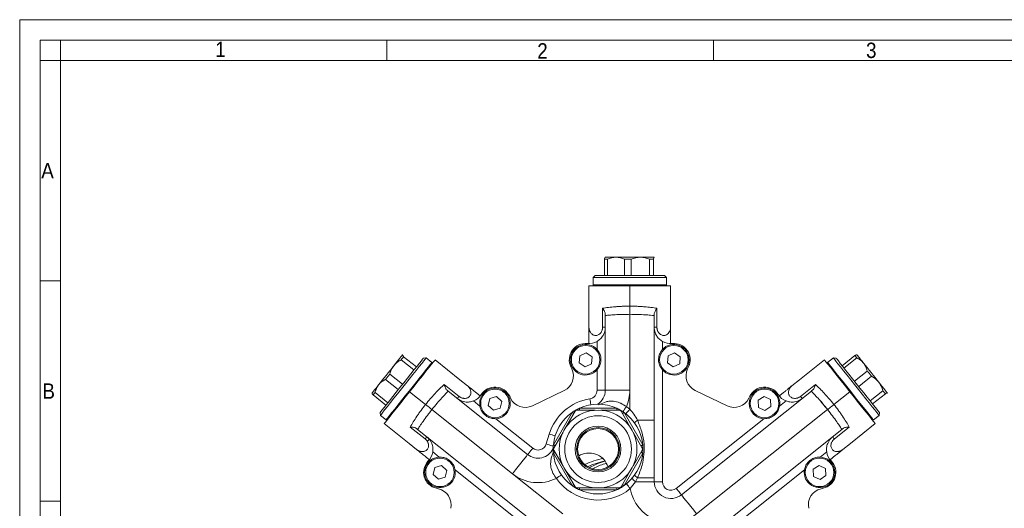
# Model space of a CAD drawing. Header units: millimetres. Extents: x 10 to 831, y 10 to 584.
# Tile 13 of 31: x 10 to 251, y 464 to 584. Entities that reach past the tile are written whole.
import ezdxf

# ---------------------------------------------------------------- set-up
doc = ezdxf.new("R2010")
doc.units = ezdxf.units.MM
doc.linetypes.add('SLD-Solido', pattern=[0])
doc.styles.add('SLDTEXTSTYLE3', font='GOTHIC.TTF', dxfattribs={"width": 0.913})

msp = doc.modelspace()

# ---------------------------------------------------------------- linework, layer by layer
at = {"color": 7, "linetype": 'SLD-Solido', "lineweight": 0}
for p, q in [((831, 584), (10, 584)), ((10, 584), (10, 10)), ((826, 579), (15, 579)), ((15, 579), (15, 15)), ((20, 574), (20, 579)), ((100, 574), (100, 579)), ((180, 574), (180, 579)), ((20, 574), (15, 574)), ((20, 520), (15, 520)), ((20, 466), (15, 466))]:
    msp.add_line(p, q, dxfattribs=at)
at = {"color": 7, "linetype": 'SLD-Solido', "lineweight": 15}
for p, q in [((821, 574), (20, 574)), ((20, 574), (20, 20)), ((154.052, 525.285), (153.33, 525.285)), ((153.33, 521.285), (153.33, 525.285)), ((153.503, 525.785), (153.485, 525.767)), ((156.116, 525.785), (153.512, 525.785)), ((154.052, 525.285), (154.052, 521.285)), ((156.116, 525.785), (162.098, 525.785)), ((159.844, 525.285), (158.179, 525.285)), ((158.179, 521.285), (158.179, 525.285)), ((159.844, 525.285), (159.844, 521.285)), ((162.098, 525.785), (165.485, 525.785)), ((164.352, 521.285), (164.352, 525.285)), ((165.295, 525.285), (164.352, 525.285)), ((165.295, 525.285), (165.295, 521.285)), ((165.52, 525.767), (165.503, 525.785)), ((151.003, 521.285), (150.503, 520.785)), ((151.003, 521.285), (158.855, 521.285)), ((158.855, 521.285), (168.003, 521.285)), ((168.503, 520.785), (168.003, 521.285)), ((149.503, 518.785), (149.503, 510.973)), ((149.503, 518.785), (159.503, 518.785)), ((150.503, 520.785), (150.503, 518.985)), ((158.817, 520.785), (150.503, 520.785)), ((150.503, 518.985), (150.703, 518.785)), ((150.503, 518.985), (168.503, 518.985)), ((168.503, 520.785), (158.817, 520.785)), ((159.503, 518.785), (159.503, 513.785)), ((159.503, 518.785), (169.503, 518.785)), ((168.303, 518.785), (168.503, 518.985)), ((168.503, 518.985), (168.503, 520.785)), ((169.503, 510.973), (169.503, 518.785)), ((152.836, 508.607), (152.836, 513.283)), ((159.503, 513.785), (159.503, 511.785)), ((159.503, 511.785), (159.503, 493.174)), ((166.17, 513.283), (166.17, 508.607)), ((149.503, 510.973), (149.503, 508.617)), ((153.503, 493.174), (153.503, 511.494)), ((165.503, 511.494), (165.503, 485.831)), ((169.503, 508.617), (169.503, 510.973)), ((151.503, 503.13), (151.503, 505.143)), ((167.503, 505.143), (167.503, 503.13)), ((148.831, 502.375), (147.266, 501.632)), ((150.256, 501.391), (148.831, 502.375)), ((170.454, 502.375), (168.889, 501.632)), ((171.879, 501.391), (170.454, 502.375)), ((106.625, 498.155), (103.498, 500.649)), ((103.849, 501.864), (103.825, 501.861)), ((104.086, 501.386), (107.213, 498.892)), ((109.604, 501.089), (108.902, 501.01)), ((111.012, 499.966), (109.604, 501.089)), ((111.043, 499.685), (111.012, 499.966)), ((117.899, 495.753), (111.791, 500.624)), ((147.266, 501.632), (147.127, 499.906)), ((147.127, 499.906), (148.552, 498.922)), ((148.552, 498.922), (150.117, 499.664)), ((150.117, 499.664), (150.256, 501.391)), ((168.889, 501.632), (168.749, 499.906)), ((168.749, 499.906), (170.175, 498.922)), ((170.175, 498.922), (171.74, 499.664)), ((171.74, 499.664), (171.879, 501.391)), ((207.214, 500.624), (201.107, 495.753)), ((207.994, 499.966), (207.963, 499.685)), ((209.402, 501.089), (207.994, 499.966)), ((210.104, 501.01), (209.402, 501.089)), ((211.555, 499.19), (214.682, 501.684)), ((215.133, 501.12), (212.005, 498.626)), ((215.181, 501.861), (215.157, 501.864)), ((100.687, 497.125), (103.815, 494.631)), ((145.312, 498.446), (145.088, 498.913)), ((151.503, 493.174), (151.503, 498.167)), ((167.503, 498.167), (167.503, 470.757)), ((173.918, 498.913), (173.694, 498.446)), ((214.579, 495.399), (217.706, 497.893)), ((102.777, 493.329), (99.649, 495.823)), ((119.741, 494.284), (117.899, 495.753)), ((201.107, 495.753), (199.265, 494.284)), ((218.744, 496.591), (215.617, 494.097)), ((96.343, 492.479), (96.346, 492.454)), ((97.076, 492.596), (100.203, 490.102)), ((105.557, 492.805), (109.466, 489.688)), ((114.015, 494.587), (117.67, 491.672)), ((114.998, 492.95), (134.477, 477.416)), ((135.645, 489.351), (143.444, 493.107)), ((153.503, 493.174), (151.503, 493.174)), ((153.503, 493.174), (159.503, 493.174)), ((159.503, 488.558), (159.503, 493.174)), ((172.159, 467.552), (204.008, 492.95)), ((175.562, 493.107), (183.361, 489.351)), ((201.336, 491.672), (204.991, 494.587)), ((213.449, 492.805), (209.54, 489.688)), ((218.427, 490.573), (221.555, 493.067)), ((222.142, 492.33), (219.015, 489.836)), ((222.66, 492.454), (222.663, 492.479)), ((99.753, 489.538), (96.626, 492.032)), ((121.21, 490.555), (122.784, 489.299)), ((125.214, 491.136), (124.819, 489.449)), ((126.872, 491.637), (125.214, 491.136)), ((128.135, 490.451), (126.872, 491.637)), ((127.74, 488.765), (128.135, 490.451)), ((130.081, 491.686), (130.305, 491.219)), ((188.701, 491.219), (188.925, 491.686)), ((192.409, 491.678), (190.973, 490.711)), ((190.973, 490.711), (191.092, 488.983)), ((193.966, 490.918), (192.409, 491.678)), ((194.085, 489.19), (193.966, 490.918)), ((196.222, 489.299), (197.796, 490.555)), ((98.302, 487.718), (98.381, 487.016)), ((130.736, 472.725), (111.029, 488.441)), ((124.819, 489.449), (126.082, 488.264)), ((126.082, 488.264), (127.74, 488.765)), ((140.787, 479.794), (145.369, 487.731)), ((146.109, 488.012), (143.856, 484.11)), ((151.049, 488.262), (146.542, 488.262)), ((147.156, 488.262), (147.156, 488.762)), ((147.156, 488.762), (156.321, 488.762)), ((156.934, 488.262), (152.428, 488.262)), ((156.321, 488.262), (156.321, 488.762)), ((159.621, 484.11), (157.367, 488.012)), ((158.107, 487.731), (162.69, 479.794)), ((207.976, 488.441), (175.9, 462.861)), ((191.092, 488.983), (192.648, 488.222)), ((192.648, 488.222), (194.085, 489.19)), ((220.624, 487.016), (220.704, 487.718)), ((98.381, 487.016), (99.789, 485.894)), ((99.789, 485.894), (100.07, 485.925)), ((126.664, 486.205), (135.724, 478.98)), ((165.503, 485.831), (161.412, 485.831)), ((170.912, 469.116), (192.342, 486.205)), ((218.936, 485.925), (219.217, 485.894)), ((219.217, 485.894), (220.624, 487.016)), ((99.322, 484.987), (105.429, 480.116)), ((109.357, 481.247), (105.702, 484.163)), ((139.365, 458.17), (107.516, 483.568)), ((143.166, 482.915), (140.913, 479.012)), ((162.564, 479.012), (160.31, 482.915)), ((211.49, 483.568), (179.641, 458.17)), ((213.304, 484.163), (209.649, 481.247)), ((213.577, 480.116), (219.684, 484.987)), ((139.04, 480.003), (139.794, 482.447)), ((105.429, 480.116), (107.271, 478.648)), ((112.808, 476.79), (111.234, 478.045)), ((140.913, 478.512), (143.166, 474.61)), ((160.31, 474.61), (162.564, 478.512)), ((207.772, 478.045), (206.198, 476.79)), ((211.735, 478.648), (213.577, 480.116)), ((145.369, 469.794), (140.787, 477.731)), ((162.69, 477.731), (158.107, 469.794)), ((111.732, 474.23), (111.337, 472.544)), ((113.39, 474.731), (111.732, 474.23)), ((114.653, 473.546), (113.39, 474.731)), ((114.258, 471.859), (114.653, 473.546)), ((138.118, 456.606), (116.688, 473.696)), ((143.856, 473.415), (146.109, 469.512)), ((157.367, 469.512), (159.621, 473.415)), ((202.317, 473.696), (180.888, 456.606)), ((205.891, 474.773), (204.454, 473.805)), ((204.454, 473.805), (204.574, 472.077)), ((207.447, 474.012), (205.891, 474.773)), ((207.567, 472.284), (207.447, 474.012)), ((111.337, 472.544), (112.6, 471.358)), ((112.6, 471.358), (114.258, 471.859)), ((130.736, 472.725), (143.106, 462.861)), ((160.88, 470.757), (159.643, 469.079)), ((161.412, 471.694), (160.88, 470.757)), ((165.503, 470.757), (160.88, 470.757)), ((165.503, 471.694), (161.412, 471.694)), ((165.503, 471.694), (165.503, 470.757)), ((165.503, 470.757), (167.503, 470.757)), ((204.574, 472.077), (206.13, 471.317)), ((206.13, 471.317), (207.567, 472.284)), ((112.61, 469.03), (112.105, 469.145)), ((146.542, 469.262), (151.049, 469.262)), ((147.156, 468.762), (147.156, 469.262)), ((156.321, 468.762), (147.156, 468.762)), ((152.428, 469.262), (156.934, 469.262)), ((156.321, 468.762), (156.321, 469.262)), ((206.901, 469.145), (206.396, 469.03))]:
    msp.add_line(p, q, dxfattribs=at)
at = {"color": 8, "linetype": 'SLD-Solido', "lineweight": 15}
msp.add_line((155.627, 475.768), (155.987, 475.842), dxfattribs=at)
at = {"color": 7, "linetype": 'SLD-Solido', "lineweight": 15, "flags": 128}
for points in [[(99.789, 485.894), (99.796, 485.903), (99.925, 486.065), (100.212, 486.424), (100.647, 486.97), (101.22, 487.688), (101.913, 488.557), (102.706, 489.551), (103.576, 490.643), (104.5, 491.801), (105.449, 492.991), (106.396, 494.179), (107.315, 495.331), (108.179, 496.415), (108.963, 497.398), (109.644, 498.252), (110.204, 498.953), (110.625, 499.481), (110.896, 499.821), (111.008, 499.962), (111.012, 499.966)], [(101.702, 499.199), (102.128, 499.734), (102.52, 500.224), (102.869, 500.663), (103.171, 501.042), (103.421, 501.354), (103.613, 501.595), (103.745, 501.76), (103.814, 501.847)], [(103.198, 493.858), (104.122, 495.016), (105.03, 496.154), (105.894, 497.239), (106.689, 498.235), (107.39, 499.115), (107.976, 499.849), (108.429, 500.417), (108.736, 500.802), (108.886, 500.99), (108.902, 501.01)], [(104.086, 501.386), (104.025, 501.31), (103.96, 501.229), (103.892, 501.143), (103.82, 501.053), (103.744, 500.958), (103.666, 500.859), (103.583, 500.756), (103.498, 500.649)], [(109.604, 501.089), (109.565, 501.039), (109.372, 500.798), (109.025, 500.362), (108.533, 499.746), (107.91, 498.965), (107.175, 498.043), (106.348, 497.006), (105.454, 495.884), (104.517, 494.71), (103.565, 493.516)], [(105.557, 492.805), (106.639, 494.163), (107.689, 495.479), (108.674, 496.714), (109.564, 497.831), (110.333, 498.794), (110.956, 499.576), (111.415, 500.152), (111.697, 500.505), (111.791, 500.624)], [(207.214, 500.624), (207.309, 500.505), (207.59, 500.152), (208.05, 499.576), (208.673, 498.794), (209.442, 497.831), (210.332, 496.714), (211.317, 495.479), (212.367, 494.163), (213.449, 492.805)], [(207.994, 499.966), (208.002, 499.957), (208.131, 499.796), (208.417, 499.436), (208.853, 498.89), (209.425, 498.172), (210.118, 497.303), (210.911, 496.309), (211.782, 495.217), (212.705, 494.059), (213.654, 492.869), (214.602, 491.681), (215.521, 490.529), (216.384, 489.445), (217.168, 488.462), (217.85, 487.608), (218.409, 486.907), (218.83, 486.379), (219.101, 486.039), (219.214, 485.898), (219.217, 485.894)], [(214.585, 494.589), (213.646, 495.767), (212.746, 496.895), (211.911, 497.942), (211.165, 498.877), (210.53, 499.673), (210.024, 500.308), (209.662, 500.762), (209.453, 501.024), (209.402, 501.089)], [(210.104, 501.01), (210.13, 500.978), (210.3, 500.764), (210.626, 500.356), (211.096, 499.766), (211.698, 499.011), (212.412, 498.116), (213.217, 497.106), (214.089, 496.013), (215, 494.87)], [(215.133, 501.12), (215.063, 501.206), (214.998, 501.289), (214.936, 501.367), (214.877, 501.44), (214.823, 501.508), (214.772, 501.572), (214.725, 501.631), (214.682, 501.684)], [(215.192, 501.847), (215.187, 501.854), (215.245, 501.78), (215.367, 501.628), (215.549, 501.399), (215.789, 501.098), (216.083, 500.73), (216.425, 500.301), (216.81, 499.818)], [(216.81, 499.818), (217.231, 499.29), (217.681, 498.726), (218.153, 498.135), (218.637, 497.527), (219.126, 496.914), (219.612, 496.304), (220.086, 495.71), (220.54, 495.141)], [(97.972, 494.521), (98.393, 495.05), (98.843, 495.614), (99.314, 496.205), (99.799, 496.812), (100.288, 497.426), (100.774, 498.035), (101.248, 498.629), (101.702, 499.199)], [(100.687, 497.125), (100.557, 496.961), (100.426, 496.798), (100.296, 496.634), (100.166, 496.471), (100.036, 496.308), (99.906, 496.145), (99.777, 495.984), (99.649, 495.823)], [(218.744, 496.591), (218.614, 496.755), (218.483, 496.918), (218.353, 497.082), (218.222, 497.245), (218.092, 497.408), (217.963, 497.571), (217.834, 497.732), (217.706, 497.893)], [(215, 494.87), (215.924, 493.712), (216.832, 492.574), (217.696, 491.489), (218.491, 490.493), (219.192, 489.614), (219.778, 488.879), (220.231, 488.311), (220.538, 487.926), (220.688, 487.738), (220.704, 487.718)], [(220.54, 495.141), (220.967, 494.606), (221.358, 494.115), (221.708, 493.677), (222.01, 493.298), (222.259, 492.985), (222.451, 492.744), (222.583, 492.579), (222.652, 492.492)], [(96.354, 492.492), (96.348, 492.486), (96.407, 492.559), (96.528, 492.712), (96.711, 492.94), (96.951, 493.241), (97.245, 493.61), (97.587, 494.039), (97.972, 494.521)], [(97.076, 492.596), (97.007, 492.509), (96.941, 492.427), (96.879, 492.349), (96.821, 492.276), (96.766, 492.208), (96.715, 492.144), (96.669, 492.085), (96.626, 492.032)], [(98.302, 487.718), (98.328, 487.751), (98.498, 487.964), (98.824, 488.372), (99.294, 488.963), (99.896, 489.717), (100.61, 490.612), (101.415, 491.622), (102.287, 492.715), (103.198, 493.858)], [(103.565, 493.516), (102.626, 492.338), (101.726, 491.209), (100.891, 490.162), (100.145, 489.228), (99.51, 488.431), (99.004, 487.797), (98.642, 487.342), (98.433, 487.081), (98.381, 487.016)], [(99.322, 484.987), (99.416, 485.106), (99.698, 485.459), (100.157, 486.034), (100.78, 486.816), (101.549, 487.78), (102.439, 488.896), (103.424, 490.131), (104.474, 491.448), (105.557, 492.805)], [(213.449, 492.805), (214.532, 491.448), (215.582, 490.131), (216.567, 488.896), (217.457, 487.78), (218.225, 486.816), (218.849, 486.034), (219.308, 485.459), (219.589, 485.106), (219.684, 484.987)], [(220.624, 487.016), (220.585, 487.065), (220.392, 487.307), (220.045, 487.742), (219.553, 488.359), (218.93, 489.14), (218.195, 490.062), (217.368, 491.099), (216.474, 492.221), (215.537, 493.395), (214.585, 494.589)], [(222.142, 492.33), (222.081, 492.406), (222.017, 492.487), (221.948, 492.573), (221.876, 492.663), (221.801, 492.758), (221.722, 492.857), (221.64, 492.96), (221.555, 493.067)], [(206.418, 490.395), (206.465, 490.336), (206.672, 490.077), (207.019, 489.641), (207.47, 489.076), (207.976, 488.441)], [(111.029, 488.441), (110.999, 488.465), (110.91, 488.536), (110.766, 488.651), (110.571, 488.806), (110.334, 488.995), (110.064, 489.211), (109.771, 489.445), (109.466, 489.688)], [(145.369, 487.731), (145.454, 487.682), (145.535, 487.635), (145.61, 487.592), (145.676, 487.554), (145.729, 487.523), (145.769, 487.5), (145.794, 487.486), (145.802, 487.481)], [(146.109, 488.012), (146.096, 487.998), (146.075, 487.989), (146.047, 487.984), (146.012, 487.985), (145.972, 487.99), (145.926, 488.001), (145.875, 488.016), (145.821, 488.035)], [(146.542, 488.262), (146.561, 488.267), (146.58, 488.28), (146.598, 488.302), (146.614, 488.332), (146.63, 488.37), (146.644, 488.415), (146.656, 488.467), (146.666, 488.523)], [(156.934, 488.262), (156.916, 488.267), (156.897, 488.28), (156.879, 488.302), (156.862, 488.332), (156.847, 488.37), (156.833, 488.415), (156.82, 488.467), (156.81, 488.523)], [(157.367, 488.012), (157.381, 487.998), (157.402, 487.989), (157.43, 487.984), (157.464, 487.985), (157.505, 487.99), (157.551, 488.001), (157.602, 488.016), (157.656, 488.035)], [(157.674, 487.481), (157.683, 487.486), (157.707, 487.5), (157.747, 487.523), (157.801, 487.554), (157.867, 487.592), (157.942, 487.635), (158.023, 487.682), (158.107, 487.731)], [(207.976, 488.441), (208.006, 488.465), (208.095, 488.536), (208.24, 488.651), (208.434, 488.806), (208.671, 488.995), (208.942, 489.211), (209.235, 489.445), (209.54, 489.688)], [(110.306, 481.118), (110.157, 480.932), (109.978, 480.708), (109.948, 480.67)], [(135.724, 478.98), (135.481, 478.675), (135.247, 478.382), (135.031, 478.111), (134.842, 477.874), (134.687, 477.68), (134.572, 477.535), (134.501, 477.446), (134.477, 477.416)], [(140.749, 479.25), (140.793, 479.213), (140.831, 479.177), (140.863, 479.142), (140.888, 479.11), (140.906, 479.08), (140.916, 479.054), (140.919, 479.031), (140.913, 479.012)], [(140.749, 478.274), (140.793, 478.311), (140.831, 478.347), (140.863, 478.382), (140.888, 478.415), (140.906, 478.444), (140.916, 478.471), (140.919, 478.494), (140.913, 478.512)], [(140.787, 479.794), (140.871, 479.745), (140.952, 479.698), (141.027, 479.655), (141.093, 479.617), (141.147, 479.586), (141.187, 479.563), (141.211, 479.548), (141.22, 479.544)], [(140.787, 477.731), (140.871, 477.78), (140.952, 477.827), (141.027, 477.87), (141.093, 477.908), (141.147, 477.939), (141.187, 477.962), (141.211, 477.976), (141.22, 477.981)], [(162.257, 479.544), (162.265, 479.548), (162.29, 479.563), (162.33, 479.586), (162.384, 479.617), (162.449, 479.655), (162.524, 479.698), (162.605, 479.745), (162.69, 479.794)], [(162.257, 477.981), (162.265, 477.976), (162.29, 477.962), (162.33, 477.939), (162.384, 477.908), (162.449, 477.87), (162.524, 477.827), (162.605, 477.78), (162.69, 477.731)], [(162.564, 479.012), (162.558, 479.031), (162.56, 479.054), (162.57, 479.08), (162.588, 479.11), (162.613, 479.142), (162.645, 479.177), (162.684, 479.213), (162.727, 479.25)], [(162.564, 478.512), (162.558, 478.494), (162.56, 478.471), (162.57, 478.444), (162.588, 478.415), (162.613, 478.382), (162.645, 478.347), (162.684, 478.311), (162.727, 478.274)], [(130.736, 472.725), (131.466, 473.641), (132.167, 474.521), (132.814, 475.332), (133.381, 476.042), (133.846, 476.626), (134.192, 477.059), (134.405, 477.326), (134.477, 477.416)], [(145.369, 469.794), (145.454, 469.842), (145.535, 469.889), (145.61, 469.933), (145.676, 469.97), (145.729, 470.002), (145.769, 470.025), (145.794, 470.039), (145.802, 470.044)], [(145.821, 469.489), (145.875, 469.509), (145.926, 469.524), (145.972, 469.534), (146.012, 469.54), (146.047, 469.54), (146.075, 469.536), (146.096, 469.526), (146.109, 469.512)], [(146.666, 469.001), (146.656, 469.058), (146.644, 469.109), (146.63, 469.154), (146.614, 469.192), (146.598, 469.222), (146.58, 469.244), (146.561, 469.258), (146.542, 469.262)], [(156.81, 469.001), (156.82, 469.058), (156.833, 469.109), (156.847, 469.154), (156.862, 469.192), (156.879, 469.222), (156.897, 469.244), (156.916, 469.258), (156.934, 469.262)], [(157.656, 469.489), (157.602, 469.509), (157.551, 469.524), (157.505, 469.534), (157.464, 469.54), (157.43, 469.54), (157.402, 469.536), (157.381, 469.526), (157.367, 469.512)], [(157.674, 470.044), (157.683, 470.039), (157.707, 470.025), (157.747, 470.002), (157.801, 469.97), (157.867, 469.933), (157.942, 469.889), (158.023, 469.842), (158.107, 469.794)], [(172.159, 467.552), (172.135, 467.582), (172.064, 467.671), (171.949, 467.815), (171.794, 468.01), (171.605, 468.247), (171.389, 468.517), (171.155, 468.81), (170.912, 469.116)], [(172.159, 467.552), (172.231, 467.462), (172.444, 467.195), (172.79, 466.761), (173.255, 466.178), (173.822, 465.467), (174.469, 464.656), (175.17, 463.776), (175.9, 462.861)]]:
    msp.add_lwpolyline(points, dxfattribs=at)
at = {"color": 8, "linetype": 'SLD-Solido', "lineweight": 15, "flags": 128}
for points in [[(149.979, 489.621), (149.965, 489.705), (149.917, 490.005), (149.861, 490.346), (149.801, 490.716), (149.739, 491.101)], [(158.672, 489.163), (158.456, 488.838), (158.248, 488.526), (158.056, 488.238), (157.888, 487.986), (157.84, 487.915)], [(159.503, 488.558), (159.261, 488.253), (159.027, 487.958), (158.813, 487.688), (158.624, 487.45), (158.571, 487.383)], [(141.227, 482.005), (141.145, 482.03), (140.855, 482.119), (140.525, 482.221), (140.167, 482.332), (139.794, 482.447)], [(140.761, 479.472), (140.629, 479.513), (140.391, 479.586), (140.102, 479.675), (139.771, 479.777), (139.413, 479.888), (139.04, 480.003)], [(141.514, 471.571), (141.834, 471.795), (142.14, 472.011), (142.423, 472.21), (142.671, 472.384), (142.741, 472.434)], [(159.643, 469.079), (159.397, 469.381), (159.159, 469.672), (158.941, 469.94), (158.749, 470.175), (158.695, 470.241)]]:
    msp.add_lwpolyline(points, dxfattribs=at)
at = {"color": 7, "linetype": 'SLD-Solido', "lineweight": 15}
for centre, radius in [((148.691, 500.648), 3.5), ((170.314, 500.648), 3.5), ((126.477, 489.95), 3.5), ((192.529, 489.95), 3.5), ((151.738, 478.762), 9.525), ((151.738, 478.762), 8.17), ((151.738, 478.762), 5.608), ((151.738, 478.762), 5.25), ((151.738, 478.762), 5), ((112.995, 473.045), 3.5), ((206.011, 473.045), 3.5)]:
    msp.add_circle(centre, radius, dxfattribs=at)
for centre, radius, start, end in [((148.691, 500.648), 4, 84.17871, 205.71429), ((148.691, 500.648), 3.75, 41.43484, 318.56516), ((149.503, 508.607), 4, 264.17871, 300), ((169.503, 508.607), 4, 240, 275.82129), ((170.314, 500.648), 3.75, 221.43484, 138.56516), ((170.314, 500.648), 4, 334.28571, 95.82129), ((141.708, 496.711), 4, 295.71429, 25.71429), ((177.298, 496.711), 4, 154.28571, 244.28571), ((126.477, 489.95), 3.75, 272.86341, 189.99373), ((126.477, 489.95), 4, 25.71429, 147.24986), ((149.403, 493.174), 2.1, 279.20462, 0), ((149.403, 493.174), 4.1, 303.67063, 0), ((149.403, 493.174), 10.1, 336.59869, 0), ((192.529, 489.95), 3.75, 350.00627, 267.13659), ((192.529, 489.95), 4, 32.75014, 154.28571), ((119.749, 494.278), 4, 291.42857, 327.24986), ((133.909, 492.955), 4, 205.71429, 295.71429), ((151.738, 478.762), 12.5, 99.20462, 162.85714), ((185.097, 492.955), 4, 244.28571, 334.28571), ((199.257, 494.278), 4, 212.75014, 248.57143), ((151.738, 478.762), 11, 125.38002, 174.61998), ((151.738, 478.762), 11, 122.54292, 125.38002), ((151.738, 478.762), 11, 117.45708, 122.54292), ((146.542, 487.762), 0.5, 90, 150), ((151.738, 478.762), 11, 114.61998, 117.45708), ((151.738, 478.762), 11, 65.38002, 114.61998), ((151.738, 478.762), 11, 62.54292, 65.38002), ((151.738, 478.762), 11, 57.45708, 62.54292), ((156.934, 487.762), 0.5, 30, 90), ((151.738, 478.762), 11, 54.61998, 57.45708), ((151.738, 478.762), 11, 5.38002, 54.61998), ((151.738, 478.762), 12.5, 51.59869, 56.30966), ((107.279, 478.641), 4, 315.60728, 351.42857), ((137.033, 480.622), 4.1, 231.42857, 334.66529), ((137.033, 480.622), 2.1, 231.42857, 342.85714), ((151.738, 478.762), 11, 177.45708, 182.54292), ((151.738, 478.762), 11, 174.61998, 177.45708), ((151.738, 478.762), 11, 182.54292, 185.38002), ((141.346, 478.762), 0.5, 150, 210), ((162.131, 478.762), 0.5, 330, 30), ((151.738, 478.762), 11, 2.54292, 5.38002), ((151.738, 478.762), 11, 354.61998, 357.45708), ((151.738, 478.762), 11, 357.45708, 2.54292), ((211.727, 478.641), 4, 188.57143, 224.39272), ((112.995, 473.045), 4, 135.60728, 257.14286), ((112.995, 473.045), 3.75, 92.86341, 9.99373), ((151.738, 478.762), 11, 185.38002, 234.61998), ((159.503, 449.785), 27.5, 103.53519, 113.64586), ((159.503, 456.785), 20, 107.82256, 119.41734), ((151.738, 478.762), 11, 305.38002, 354.61998), ((206.011, 473.045), 3.75, 170.00627, 87.13659), ((206.011, 473.045), 4, 282.85714, 44.39272), ((137.033, 480.622), 10.1, 231.42857, 296.33956), ((151.738, 478.762), 12.5, 215.12366, 309.22719), ((169.603, 470.757), 4.1, 180, 308.57143), ((169.603, 470.757), 2.1, 180, 308.57143), ((111.72, 465.13), 4, 347.14286, 77.14286), ((151.738, 478.762), 11, 234.61998, 237.45708), ((151.738, 478.762), 11, 237.45708, 242.54292), ((146.542, 469.762), 0.5, 210, 270), ((151.738, 478.762), 11, 242.54292, 245.38002), ((151.738, 478.762), 11, 245.38002, 294.61998), ((151.738, 478.762), 11, 294.61998, 297.45708), ((151.738, 478.762), 11, 297.45708, 302.54292), ((156.934, 469.762), 0.5, 270, 330), ((151.738, 478.762), 11, 302.54292, 305.38002), ((169.603, 470.757), 10.1, 189.56423, 308.57143), ((207.286, 465.13), 4, 102.85714, 192.85714)]:
    msp.add_arc(centre, radius, start, end, dxfattribs=at)
at = {"color": 8, "linetype": 'SLD-Solido', "lineweight": 15}
for centre, radius, start, end in [((165.2, 480.734), 6.35, 126.62312, 135.51523), ((159.503, 449.785), 26.75, 103.22864, 112.69081), ((166.459, 477.229), 8.544, 221.49813, 229.23776), ((165.2, 476.791), 6.351, 224.48487, 233.37661)]:
    msp.add_arc(centre, radius, start, end, dxfattribs=at)
at = {"color": 7, "linetype": 'SLD-Solido', "lineweight": 15}
for points, knots in [([(153.33, 525.285), (153.336, 525.315), (153.397, 525.616), (153.462, 525.705), (153.52, 525.785)], [0, 0, 0, 0, 0.1002948, 1, 1, 1, 1]), ([(156.116, 525.785), (155.769, 525.76), (155.062, 525.711), (154.393, 525.428), (154.052, 525.285)], [0, 0, 0, 0, 0.4907587, 1, 1, 1, 1]), ([(158.179, 525.285), (157.861, 525.417), (157.214, 525.685), (156.507, 525.782), (156.138, 525.784), (156.116, 525.785)], [0, 0, 0, 0, 0.4769731, 0.9681128, 1, 1, 1, 1]), ([(162.098, 525.785), (161.719, 525.76), (160.947, 525.711), (160.216, 525.428), (159.844, 525.285)], [0, 0, 0, 0, 0.4907587, 1, 1, 1, 1]), ([(164.352, 525.285), (164.004, 525.417), (163.298, 525.685), (162.525, 525.782), (162.123, 525.784), (162.098, 525.785)], [0, 0, 0, 0, 0.4769729, 0.9681127, 1, 1, 1, 1]), ([(165.485, 525.785), (165.427, 525.705), (165.362, 525.616), (165.301, 525.315), (165.295, 525.285)], [0, 0, 0, 0, 0.8997052, 1, 1, 1, 1]), ([(165.52, 525.74), (165.51, 525.761), (165.499, 525.785), (165.487, 525.785), (165.485, 525.785)], [0, 0, 0, 0, 0.86697889, 1, 1, 1, 1]), ([(152.836, 513.283), (153.292, 513.351), (153.784, 513.419), (154.816, 513.54), (155.359, 513.595), (156.214, 513.664), (156.506, 513.684), (157.093, 513.72), (157.388, 513.735), (158.282, 513.772), (158.888, 513.785), (159.503, 513.785)], [0, 0, 0, 0, 0.25, 0.25, 0.5, 0.5, 0.625, 0.625, 0.75, 0.75, 1, 1, 1, 1]), ([(153.503, 511.85), (153.503, 511.946), (153.484, 512.051), (153.418, 512.275), (153.371, 512.394), (153.252, 512.641), (153.182, 512.767), (153.063, 512.959), (153.021, 513.023), (152.932, 513.152), (152.885, 513.218), (152.836, 513.283)], [0, 0, 0, 0, 0.25, 0.25, 0.5, 0.5, 0.75, 0.75, 0.875, 0.875, 1, 1, 1, 1]), ([(153.503, 511.494), (153.503, 511.494), (153.503, 511.523), (153.503, 511.641), (153.503, 511.73), (153.503, 511.85)], [0, 0, 0, 0, 0.5, 0.5, 1, 1, 1, 1]), ([(153.503, 511.494), (153.569, 511.5), (153.701, 511.513), (154.73, 511.605), (156.247, 511.706), (157.937, 511.774), (159.057, 511.782), (159.503, 511.785)], [0, 0, 0, 0, 0.2140083, 0.4279926, 0.6426077, 0.8576379, 1, 1, 1, 1]), ([(159.503, 513.785), (160.118, 513.785), (160.724, 513.772), (161.618, 513.735), (161.913, 513.72), (162.499, 513.684), (162.792, 513.664), (163.647, 513.595), (164.19, 513.54), (165.222, 513.419), (165.714, 513.351), (166.17, 513.283)], [0, 0, 0, 0, 0.25, 0.25, 0.375, 0.375, 0.5, 0.5, 0.75, 0.75, 1, 1, 1, 1]), ([(159.503, 511.785), (160.176, 511.778), (161.521, 511.765), (163.316, 511.673), (164.674, 511.572), (165.399, 511.504), (165.473, 511.496), (165.503, 511.494)], [0, 0, 0, 0, 0.2140112, 0.4279981, 0.6426097, 0.8576413, 1, 1, 1, 1]), ([(165.503, 511.85), (165.503, 511.946), (165.522, 512.051), (165.588, 512.275), (165.635, 512.394), (165.753, 512.641), (165.823, 512.767), (165.942, 512.959), (165.984, 513.023), (166.073, 513.152), (166.121, 513.218), (166.17, 513.283)], [0, 0, 0, 0, 0.25, 0.25, 0.5, 0.5, 0.75, 0.75, 0.875, 0.875, 1, 1, 1, 1]), ([(165.503, 511.85), (165.503, 511.73), (165.503, 511.643), (165.503, 511.524), (165.503, 511.494), (165.503, 511.494)], [0, 0, 0, 0, 0.5, 0.5, 1, 1, 1, 1]), ([(149.503, 508.607), (149.504, 508.555), (149.506, 508.454), (149.52, 508.308), (149.542, 508.173), (149.569, 508.047), (149.6, 507.931), (149.635, 507.826), (149.671, 507.731), (149.708, 507.645), (149.791, 507.473), (149.941, 507.235), (150.195, 506.97), (150.472, 506.778), (150.759, 506.656), (151.066, 506.594), (151.395, 506.608), (151.763, 506.719), (152.137, 506.947), (152.432, 507.275), (152.622, 507.61), (152.726, 507.882), (152.792, 508.14), (152.829, 508.372), (152.834, 508.529), (152.836, 508.607)], [0, 0, 0, 0, 0.0360323, 0.0699327, 0.1017014, 0.1313388, 0.1588453, 0.1842216, 0.2074684, 0.2285866, 0.2475776, 0.338326, 0.4196598, 0.4918585, 0.5558158, 0.6126608, 0.6749429, 0.7333753, 0.7985989, 0.8594927, 0.8934951, 0.9279648, 0.952363, 0.976233, 1, 1, 1, 1]), ([(149.503, 504.599), (149.503, 504.6), (149.503, 504.602), (149.503, 504.616), (149.503, 504.64), (149.503, 504.674), (149.503, 504.716), (149.503, 504.769), (149.503, 504.831), (149.503, 504.903), (149.503, 504.984), (149.503, 505.075), (149.503, 505.175), (149.503, 505.285), (149.503, 505.404), (149.503, 505.533), (149.503, 505.672), (149.503, 505.82), (149.503, 506.098), (149.503, 506.561), (149.503, 507.158), (149.503, 507.858), (149.503, 508.318), (149.503, 508.607)], [0, 0, 0, 0, 0.0255032, 0.0512622, 0.0773315, 0.1037637, 0.1306094, 0.1579165, 0.185731, 0.2140961, 0.2430527, 0.2726391, 0.3028913, 0.3338431, 0.3655258, 0.3979688, 0.4311993, 0.4652429, 0.500123, 0.6159505, 0.7501267, 0.8427045, 1, 1, 1, 1]), ([(151.503, 505.143), (151.785, 505.337), (152.403, 505.761), (153.118, 506.75), (153.451, 507.732), (153.503, 508.401), (153.503, 508.603), (153.503, 508.607)], [0, 0, 0, 0, 0.2178238, 0.4765684, 0.8410181, 0.9973041, 1, 1, 1, 1]), ([(152.836, 508.607), (153.045, 508.607), (153.214, 508.607), (153.443, 508.607), (153.503, 508.607), (153.503, 508.607)], [0, 0, 0, 0, 0.5, 0.5, 1, 1, 1, 1]), ([(165.503, 508.607), (165.503, 508.603), (165.503, 508.401), (165.554, 507.732), (165.887, 506.75), (166.603, 505.761), (167.221, 505.337), (167.503, 505.143)], [0, 0, 0, 0, 0.0026959, 0.1589819, 0.5234316, 0.7821762, 1, 1, 1, 1]), ([(166.17, 508.607), (166.065, 508.607), (165.97, 508.607), (165.888, 508.607), (165.805, 508.607), (165.734, 508.607), (165.677, 508.607), (165.62, 508.607), (165.576, 508.607), (165.547, 508.607), (165.518, 508.607), (165.503, 508.607), (165.503, 508.607)], [0, 0, 0, 0, 0.25, 0.25, 0.25, 0.5, 0.5, 0.5, 0.75, 0.75, 0.75, 1, 1, 1, 1]), ([(166.17, 508.607), (166.17, 508.568), (166.171, 508.49), (166.18, 508.373), (166.195, 508.257), (166.216, 508.142), (166.242, 508.028), (166.293, 507.847), (166.384, 507.61), (166.574, 507.275), (166.869, 506.947), (167.242, 506.719), (167.611, 506.608), (167.94, 506.594), (168.247, 506.656), (168.593, 506.803), (168.966, 507.097), (169.211, 507.45), (169.351, 507.764), (169.428, 507.999), (169.49, 508.285), (169.498, 508.494), (169.503, 508.607)], [0, 0, 0, 0, 0.0118991, 0.0237724, 0.0356741, 0.0476579, 0.0597766, 0.0720809, 0.106531, 0.1405596, 0.2014377, 0.2666893, 0.325107, 0.3874154, 0.4442459, 0.5082293, 0.6198708, 0.7524227, 0.7981357, 0.8546314, 0.9219181, 1, 1, 1, 1]), ([(169.503, 508.607), (169.503, 508.318), (169.503, 507.858), (169.503, 507.158), (169.503, 506.561), (169.503, 506.049), (169.503, 505.688), (169.503, 505.432), (169.503, 505.21), (169.503, 505.022), (169.503, 504.868), (169.503, 504.747), (169.503, 504.662), (169.503, 504.609), (169.503, 504.602), (169.503, 504.599)], [0, 0, 0, 0, 0.1573057, 0.2498904, 0.3840756, 0.4999109, 0.5650928, 0.6273648, 0.6869026, 0.7439069, 0.7986066, 0.8512605, 0.9021586, 0.951622, 1, 1, 1, 1]), ([(151.503, 498.167), (151.667, 498.378), (152.048, 498.87), (152.417, 499.856), (152.484, 501.035), (152.185, 502.201), (151.731, 502.819), (151.503, 503.13)], [0, 0, 0, 0, 0.1475052, 0.3433285, 0.5781978, 0.7879975, 1, 1, 1, 1]), ([(167.503, 503.13), (167.339, 502.918), (166.958, 502.426), (166.589, 501.441), (166.521, 500.262), (166.821, 499.095), (167.275, 498.477), (167.503, 498.167)], [0, 0, 0, 0, 0.1475052, 0.3433285, 0.5781972, 0.7879975, 1, 1, 1, 1]), ([(103.498, 500.649), (103.178, 500.46), (102.528, 500.075), (101.97, 499.531), (101.717, 499.218), (101.702, 499.199)], [0, 0, 0, 0, 0.4769736, 0.9681138, 1, 1, 1, 1]), ([(103.87, 501.846), (103.848, 501.852), (103.822, 501.858), (103.815, 501.848), (103.814, 501.847)], [0, 0, 0, 0, 0.8669794, 1, 1, 1, 1]), ([(103.814, 501.847), (103.84, 501.752), (103.868, 501.645), (104.066, 501.41), (104.086, 501.386)], [0, 0, 0, 0, 0.8997053, 1, 1, 1, 1]), ([(214.682, 501.684), (214.71, 501.698), (214.983, 501.839), (215.093, 501.843), (215.192, 501.847)], [0, 0, 0, 0, 0.1002946, 1, 1, 1, 1]), ([(216.81, 499.818), (216.575, 500.074), (216.095, 500.596), (215.458, 500.943), (215.133, 501.12)], [0, 0, 0, 0, 0.490759, 1, 1, 1, 1]), ([(217.706, 497.893), (217.611, 498.224), (217.417, 498.897), (217.052, 499.511), (216.824, 499.8), (216.81, 499.818)], [0, 0, 0, 0, 0.4769724, 0.9681123, 1, 1, 1, 1]), ([(101.702, 499.199), (101.484, 498.887), (101.042, 498.253), (100.807, 497.505), (100.687, 497.125)], [0, 0, 0, 0, 0.4907602, 1, 1, 1, 1]), ([(99.649, 495.823), (99.347, 495.656), (98.735, 495.318), (98.217, 494.826), (97.986, 494.539), (97.972, 494.521)], [0, 0, 0, 0, 0.4769729, 0.9681125, 1, 1, 1, 1]), ([(220.54, 495.141), (220.285, 495.422), (219.765, 495.995), (219.088, 496.39), (218.744, 496.591)], [0, 0, 0, 0, 0.4907596, 1, 1, 1, 1]), ([(221.555, 493.067), (221.441, 493.421), (221.21, 494.14), (220.805, 494.805), (220.555, 495.121), (220.54, 495.141)], [0, 0, 0, 0, 0.4769728, 0.9681136, 1, 1, 1, 1]), ([(96.626, 492.032), (96.606, 492.055), (96.408, 492.291), (96.379, 492.397), (96.354, 492.492)], [0, 0, 0, 0, 0.100295, 1, 1, 1, 1]), ([(97.972, 494.521), (97.774, 494.235), (97.372, 493.652), (97.176, 492.952), (97.076, 492.596)], [0, 0, 0, 0, 0.4907593, 1, 1, 1, 1]), ([(109.466, 489.688), (109.849, 490.169), (110.237, 490.634), (110.823, 491.31), (111.019, 491.532), (111.412, 491.968), (111.611, 492.184), (112.198, 492.81), (112.579, 493.2), (113.317, 493.931), (113.677, 494.274), (114.015, 494.587)], [0, 0, 0, 0, 0.25, 0.25, 0.375, 0.375, 0.5, 0.5, 0.75, 0.75, 1, 1, 1, 1]), ([(111.029, 488.441), (111.454, 488.963), (112.303, 490.007), (113.494, 491.352), (114.42, 492.351), (114.925, 492.876), (114.977, 492.929), (114.998, 492.95)], [0, 0, 0, 0, 0.2140113, 0.4279981, 0.6426098, 0.8576412, 1, 1, 1, 1]), ([(114.719, 493.173), (114.644, 493.233), (114.574, 493.313), (114.44, 493.504), (114.376, 493.615), (114.257, 493.862), (114.202, 493.995), (114.126, 494.208), (114.102, 494.28), (114.057, 494.431), (114.035, 494.509), (114.015, 494.587)], [0, 0, 0, 0, 0.25, 0.25, 0.5, 0.5, 0.75, 0.75, 0.875, 0.875, 1, 1, 1, 1]), ([(114.719, 493.173), (114.813, 493.098), (114.881, 493.044), (114.974, 492.969), (114.998, 492.95), (114.998, 492.95)], [0, 0, 0, 0, 0.5, 0.5, 1, 1, 1, 1]), ([(117.67, 491.672), (117.701, 491.648), (117.763, 491.6), (117.86, 491.535), (117.96, 491.474), (118.063, 491.418), (118.168, 491.367), (118.341, 491.295), (118.583, 491.218), (118.964, 491.158), (119.404, 491.183), (119.815, 491.334), (120.132, 491.552), (120.348, 491.801), (120.49, 492.08), (120.591, 492.442), (120.594, 492.917), (120.471, 493.328), (120.313, 493.634), (120.177, 493.841), (119.992, 494.067), (119.834, 494.204), (119.749, 494.278)], [0, 0, 0, 0, 0.0118991, 0.0237724, 0.0356741, 0.0476579, 0.0597766, 0.0720809, 0.106531, 0.1405596, 0.2014377, 0.2666893, 0.325107, 0.3874154, 0.4442459, 0.5082293, 0.6198708, 0.7524227, 0.7981357, 0.8546313, 0.921918, 1, 1, 1, 1]), ([(119.749, 494.278), (119.975, 494.098), (120.334, 493.811), (120.881, 493.375), (121.348, 493.002), (121.749, 492.683), (122.031, 492.458), (122.231, 492.298), (122.405, 492.16), (122.552, 492.043), (122.672, 491.947), (122.766, 491.872), (122.833, 491.819), (122.874, 491.785), (122.88, 491.781), (122.882, 491.779)], [0, 0, 0, 0, 0.1573058, 0.2498904, 0.3840756, 0.4999109, 0.5650928, 0.6273648, 0.6869026, 0.7439069, 0.7986066, 0.8512605, 0.9021586, 0.951622, 1, 1, 1, 1]), ([(196.124, 491.779), (196.124, 491.78), (196.126, 491.781), (196.137, 491.79), (196.156, 491.805), (196.182, 491.826), (196.216, 491.852), (196.257, 491.885), (196.305, 491.924), (196.361, 491.968), (196.425, 492.019), (196.496, 492.076), (196.574, 492.138), (196.66, 492.207), (196.753, 492.281), (196.854, 492.362), (196.962, 492.448), (197.078, 492.54), (197.295, 492.714), (197.658, 493.002), (198.124, 493.375), (198.672, 493.811), (199.031, 494.098), (199.257, 494.278)], [0, 0, 0, 0, 0.0255032, 0.0512622, 0.0773315, 0.1037637, 0.1306094, 0.1579165, 0.185731, 0.2140961, 0.2430527, 0.2726391, 0.3028913, 0.3338431, 0.3655258, 0.3979688, 0.4311993, 0.4652429, 0.500123, 0.6159505, 0.7501267, 0.8427045, 1, 1, 1, 1]), ([(199.257, 494.278), (199.217, 494.245), (199.139, 494.18), (199.035, 494.078), (198.942, 493.977), (198.861, 493.877), (198.79, 493.78), (198.729, 493.688), (198.677, 493.6), (198.633, 493.518), (198.55, 493.346), (198.458, 493.08), (198.409, 492.716), (198.432, 492.38), (198.515, 492.08), (198.658, 491.801), (198.874, 491.552), (199.191, 491.334), (199.602, 491.183), (200.042, 491.158), (200.423, 491.218), (200.7, 491.306), (200.943, 491.415), (201.148, 491.531), (201.273, 491.625), (201.336, 491.672)], [0, 0, 0, 0, 0.0360323, 0.0699327, 0.1017014, 0.1313388, 0.1588453, 0.1842216, 0.2074684, 0.2285866, 0.2475776, 0.338326, 0.4196598, 0.4918585, 0.5558158, 0.6126608, 0.6749429, 0.7333753, 0.7985989, 0.8594927, 0.8934951, 0.9279648, 0.952363, 0.976233, 1, 1, 1, 1]), ([(204.008, 492.95), (204.008, 492.95), (204.031, 492.969), (204.123, 493.042), (204.193, 493.098), (204.287, 493.173)], [0, 0, 0, 0, 0.5, 0.5, 1, 1, 1, 1]), ([(204.008, 492.95), (204.054, 492.903), (204.147, 492.808), (204.86, 492.061), (205.885, 490.938), (206.992, 489.659), (207.696, 488.788), (207.976, 488.441)], [0, 0, 0, 0, 0.2140084, 0.4279927, 0.6426077, 0.8576378, 1, 1, 1, 1]), ([(204.287, 493.173), (204.362, 493.233), (204.432, 493.313), (204.566, 493.504), (204.63, 493.615), (204.749, 493.862), (204.804, 493.995), (204.879, 494.208), (204.903, 494.28), (204.949, 494.431), (204.971, 494.509), (204.991, 494.587)], [0, 0, 0, 0, 0.25, 0.25, 0.5, 0.5, 0.75, 0.75, 0.875, 0.875, 1, 1, 1, 1]), ([(204.991, 494.587), (205.329, 494.274), (205.688, 493.931), (206.427, 493.2), (206.808, 492.81), (207.395, 492.184), (207.594, 491.968), (207.987, 491.532), (208.183, 491.31), (208.769, 490.634), (209.156, 490.169), (209.54, 489.688)], [0, 0, 0, 0, 0.25, 0.25, 0.5, 0.5, 0.625, 0.625, 0.75, 0.75, 1, 1, 1, 1]), ([(222.652, 492.492), (222.553, 492.489), (222.443, 492.484), (222.17, 492.344), (222.142, 492.33)], [0, 0, 0, 0, 0.8997048, 1, 1, 1, 1]), ([(222.639, 492.437), (222.649, 492.458), (222.661, 492.482), (222.653, 492.491), (222.652, 492.492)], [0, 0, 0, 0, 0.86697888, 1, 1, 1, 1]), ([(117.255, 491.151), (117.255, 491.151), (117.292, 491.197), (117.435, 491.376), (117.54, 491.509), (117.67, 491.672)], [0, 0, 0, 0, 0.5, 0.5, 1, 1, 1, 1]), ([(117.255, 491.151), (117.257, 491.149), (117.416, 491.022), (117.971, 490.645), (118.946, 490.294), (120.166, 490.236), (120.882, 490.455), (121.21, 490.555)], [0, 0, 0, 0, 0.0026964, 0.1589828, 0.523432, 0.7821766, 1, 1, 1, 1]), ([(197.796, 490.555), (198.123, 490.455), (198.84, 490.236), (200.06, 490.294), (201.035, 490.645), (201.59, 491.022), (201.748, 491.149), (201.751, 491.151)], [0, 0, 0, 0, 0.2178234, 0.476568, 0.8410172, 0.9973036, 1, 1, 1, 1]), ([(201.336, 491.672), (201.466, 491.509), (201.571, 491.376), (201.714, 491.197), (201.751, 491.151), (201.751, 491.151)], [0, 0, 0, 0, 0.5, 0.5, 1, 1, 1, 1]), ([(105.702, 484.163), (105.932, 484.562), (106.186, 484.989), (106.735, 485.871), (107.03, 486.33), (107.51, 487.041), (107.676, 487.283), (108.013, 487.763), (108.186, 488.004), (108.715, 488.725), (109.082, 489.207), (109.466, 489.688)], [0, 0, 0, 0, 0.25, 0.25, 0.5, 0.5, 0.625, 0.625, 0.75, 0.75, 1, 1, 1, 1]), ([(107.516, 483.568), (107.552, 483.624), (107.624, 483.736), (108.194, 484.597), (109.06, 485.847), (110.061, 487.21), (110.753, 488.09), (111.029, 488.441)], [0, 0, 0, 0, 0.2140083, 0.4279926, 0.6426076, 0.8576376, 1, 1, 1, 1]), ([(122.784, 489.299), (122.847, 489.039), (122.994, 488.434), (123.535, 487.532), (124.414, 486.744), (125.513, 486.251), (126.279, 486.22), (126.664, 486.205)], [0, 0, 0, 0, 0.1475055, 0.3433286, 0.5781974, 0.7879974, 1, 1, 1, 1]), ([(159.503, 488.558), (159.866, 488.141), (160.602, 487.295), (161.139, 486.323), (161.412, 485.831)], [0, 0, 0, 0, 0.4930421, 1, 1, 1, 1]), ([(192.342, 486.205), (192.609, 486.209), (193.232, 486.217), (194.232, 486.543), (195.196, 487.226), (195.921, 488.187), (196.121, 488.927), (196.222, 489.299)], [0, 0, 0, 0, 0.1475051, 0.3433283, 0.5781975, 0.7879973, 1, 1, 1, 1]), ([(207.976, 488.441), (208.391, 487.911), (209.219, 486.851), (210.267, 485.391), (211.034, 484.265), (211.433, 483.656), (211.474, 483.593), (211.49, 483.568)], [0, 0, 0, 0, 0.2140111, 0.4279982, 0.6426097, 0.8576413, 1, 1, 1, 1]), ([(209.54, 489.688), (209.924, 489.207), (210.291, 488.725), (210.82, 488.004), (210.992, 487.763), (211.33, 487.283), (211.496, 487.041), (211.976, 486.33), (212.271, 485.871), (212.82, 484.989), (213.074, 484.562), (213.304, 484.163)], [0, 0, 0, 0, 0.25, 0.25, 0.375, 0.375, 0.5, 0.5, 0.75, 0.75, 1, 1, 1, 1]), ([(161.412, 485.831), (161.779, 484.899), (162.521, 483.016), (163.08, 480.164), (163.067, 477.386), (162.541, 474.572), (161.815, 472.721), (161.412, 471.694)], [0, 0, 0, 0, 0.20583427, 0.41584571, 0.59178313, 0.7735111, 1, 1, 1, 1]), ([(165.503, 485.831), (165.503, 485.801), (165.503, 484.667), (165.503, 482.443), (165.503, 479.164), (165.503, 475.862), (165.503, 473.4), (165.503, 471.997), (165.503, 471.694)], [0, 0, 0, 0, 0.0063449, 0.2395177, 0.4729051, 0.703763, 0.9360185, 1, 1, 1, 1]), ([(107.237, 483.791), (107.162, 483.851), (107.068, 483.901), (106.852, 483.989), (106.729, 484.027), (106.462, 484.088), (106.32, 484.112), (106.096, 484.138), (106.02, 484.145), (105.863, 484.157), (105.782, 484.16), (105.702, 484.163)], [0, 0, 0, 0, 0.25, 0.25, 0.5, 0.5, 0.75, 0.75, 0.875, 0.875, 1, 1, 1, 1]), ([(107.516, 483.568), (107.516, 483.568), (107.493, 483.587), (107.401, 483.66), (107.331, 483.716), (107.237, 483.791)], [0, 0, 0, 0, 0.5, 0.5, 1, 1, 1, 1]), ([(211.769, 483.791), (211.675, 483.716), (211.607, 483.662), (211.514, 483.587), (211.49, 483.568), (211.49, 483.568)], [0, 0, 0, 0, 0.5, 0.5, 1, 1, 1, 1]), ([(211.769, 483.791), (211.844, 483.851), (211.938, 483.901), (212.153, 483.989), (212.276, 484.027), (212.543, 484.088), (212.685, 484.112), (212.909, 484.138), (212.986, 484.145), (213.142, 484.157), (213.224, 484.16), (213.304, 484.163)], [0, 0, 0, 0, 0.25, 0.25, 0.5, 0.5, 0.75, 0.75, 0.875, 0.875, 1, 1, 1, 1]), ([(107.279, 478.641), (107.32, 478.61), (107.4, 478.548), (107.523, 478.469), (107.643, 478.401), (107.758, 478.344), (107.868, 478.296), (107.972, 478.258), (108.069, 478.226), (108.158, 478.202), (108.345, 478.159), (108.624, 478.129), (108.99, 478.161), (109.312, 478.259), (109.587, 478.407), (109.827, 478.608), (110.022, 478.874), (110.164, 479.232), (110.219, 479.666), (110.146, 480.101), (110.003, 480.459), (109.855, 480.71), (109.695, 480.922), (109.536, 481.096), (109.417, 481.197), (109.357, 481.247)], [0, 0, 0, 0, 0.03603234, 0.06993271, 0.1017014, 0.13133878, 0.15884532, 0.18422159, 0.20746835, 0.22858657, 0.24757757, 0.33832603, 0.41965983, 0.49185853, 0.55581583, 0.6126608, 0.67494288, 0.73337529, 0.79859889, 0.85949265, 0.89349505, 0.92796475, 0.95236304, 0.97623297, 1, 1, 1, 1]), ([(109.773, 481.769), (109.773, 481.769), (109.764, 481.757), (109.745, 481.734), (109.727, 481.711), (109.7, 481.677), (109.664, 481.632), (109.628, 481.588), (109.584, 481.532), (109.533, 481.468), (109.481, 481.403), (109.422, 481.329), (109.357, 481.247)], [0, 0, 0, 0, 0.25, 0.25, 0.25, 0.5, 0.5, 0.5, 0.75, 0.75, 0.75, 1, 1, 1, 1]), ([(111.234, 478.045), (111.259, 478.387), (111.312, 479.134), (110.985, 480.31), (110.425, 481.183), (109.934, 481.64), (109.775, 481.767), (109.773, 481.769)], [0, 0, 0, 0, 0.2178235, 0.4765684, 0.8410175, 0.9973032, 1, 1, 1, 1]), ([(209.233, 481.769), (209.23, 481.767), (209.072, 481.64), (208.581, 481.183), (208.021, 480.31), (207.694, 479.134), (207.747, 478.387), (207.772, 478.045)], [0, 0, 0, 0, 0.0026968, 0.1589825, 0.5234316, 0.7821765, 1, 1, 1, 1]), ([(209.649, 481.247), (209.618, 481.223), (209.558, 481.173), (209.473, 481.093), (209.391, 481.009), (209.314, 480.922), (209.241, 480.83), (209.132, 480.677), (209.003, 480.459), (208.86, 480.101), (208.787, 479.666), (208.842, 479.232), (208.984, 478.874), (209.179, 478.608), (209.419, 478.407), (209.749, 478.228), (210.212, 478.12), (210.64, 478.148), (210.974, 478.234), (211.206, 478.321), (211.467, 478.451), (211.636, 478.575), (211.727, 478.641)], [0, 0, 0, 0, 0.0118991, 0.0237724, 0.0356741, 0.0476579, 0.0597766, 0.0720809, 0.106531, 0.1405596, 0.2014377, 0.2666893, 0.325107, 0.3874154, 0.4442459, 0.5082293, 0.6198708, 0.7524227, 0.7981357, 0.8546314, 0.9219181, 1, 1, 1, 1]), ([(209.233, 481.769), (209.233, 481.769), (209.27, 481.722), (209.413, 481.543), (209.518, 481.411), (209.649, 481.247)], [0, 0, 0, 0, 0.5, 0.5, 1, 1, 1, 1]), ([(110.412, 476.142), (110.412, 476.143), (110.41, 476.144), (110.399, 476.153), (110.38, 476.168), (110.354, 476.189), (110.32, 476.216), (110.279, 476.248), (110.231, 476.287), (110.175, 476.332), (110.111, 476.382), (110.04, 476.439), (109.962, 476.502), (109.876, 476.57), (109.783, 476.645), (109.682, 476.725), (109.574, 476.811), (109.458, 476.904), (109.241, 477.077), (108.878, 477.366), (108.412, 477.738), (107.864, 478.175), (107.505, 478.461), (107.279, 478.641)], [0, 0, 0, 0, 0.0255032, 0.0512622, 0.0773315, 0.1037637, 0.1306094, 0.1579165, 0.185731, 0.2140961, 0.2430527, 0.2726391, 0.3028913, 0.3338431, 0.3655258, 0.3979688, 0.4311993, 0.4652429, 0.500123, 0.6159505, 0.7501267, 0.8427045, 1, 1, 1, 1]), ([(147.015, 477.122), (147.618, 477.384), (148.611, 477.815), (149.937, 477.799), (150.807, 477.628), (151.49, 477.39), (152.336, 476.952), (153.424, 476.079), (153.925, 475.045), (154.226, 474.425)], [0, 0, 0, 0, 0.2311444, 0.3807123, 0.4580175, 0.5196049, 0.5963696, 0.7579671, 1, 1, 1, 1]), ([(211.727, 478.641), (211.501, 478.461), (211.142, 478.175), (210.594, 477.738), (210.127, 477.366), (209.727, 477.046), (209.445, 476.822), (209.245, 476.662), (209.071, 476.523), (208.924, 476.406), (208.803, 476.31), (208.71, 476.235), (208.643, 476.182), (208.601, 476.149), (208.596, 476.144), (208.593, 476.142)], [0, 0, 0, 0, 0.1573057, 0.2498904, 0.3840756, 0.4999109, 0.5650928, 0.6273648, 0.6869026, 0.7439069, 0.7986066, 0.8512605, 0.9021586, 0.951622, 1, 1, 1, 1]), ([(116.688, 473.696), (116.625, 473.956), (116.478, 474.561), (115.938, 475.463), (115.058, 476.251), (113.959, 476.744), (113.193, 476.775), (112.808, 476.79)], [0, 0, 0, 0, 0.1475048, 0.3433286, 0.5781979, 0.7879978, 1, 1, 1, 1]), ([(206.198, 476.79), (205.93, 476.786), (205.308, 476.778), (204.307, 476.452), (203.343, 475.769), (202.618, 474.808), (202.418, 474.068), (202.317, 473.696)], [0, 0, 0, 0, 0.1475052, 0.3433286, 0.5781976, 0.7879977, 1, 1, 1, 1])]:
    msp.add_open_spline(points, degree=3, knots=knots, dxfattribs=at)
at = {"color": 8, "linetype": 'SLD-Solido', "lineweight": 15}
for points, knots in [([(151.842, 489.642), (151.922, 489.669), (152.569, 489.892), (153.403, 490.305), (154.55, 490.535), (155.64, 490.542), (156.613, 490.29), (157.689, 489.825), (158.23, 489.46), (158.672, 489.163)], [0, 0, 0, 0, 0.0378911, 0.3068342, 0.4444872, 0.5816371, 0.7785226, 0.8192829, 1, 1, 1, 1]), ([(141.514, 471.571), (141.213, 472.003), (140.84, 472.538), (140.363, 473.609), (140.099, 474.614), (140.112, 475.78), (140.341, 476.841), (140.67, 477.688), (140.852, 478.341), (140.905, 478.532)], [0, 0, 0, 0, 0.1828154, 0.2258644, 0.4276564, 0.5788375, 0.7351567, 0.9223762, 1, 1, 1, 1]), ([(150.33, 473.813), (150.519, 473.937), (151.554, 474.617), (152.759, 474.955), (153.743, 475.231)], [0, 0, 0, 0, 0.18254685, 1, 1, 1, 1])]:
    msp.add_open_spline(points, degree=3, knots=knots, dxfattribs=at)

# ---------------------------------------------------------------- texts
at = {"color": 7, "linetype": 'Continuous', "lineweight": 0, "char_height": 3.762, "attachment_point": 1, "style": 'SLDTEXTSTYLE3'}
for s, insert in [('1', (57.909, 578.588)), ('2', (136.84, 578.229)), ('3', (217.415, 578.369)), ('A', (15.292, 548.884)), ('B', (15.577, 494.861))]:
    msp.add_mtext(s, dxfattribs=dict(at, insert=insert))

doc.saveas('drawing.dxf')
